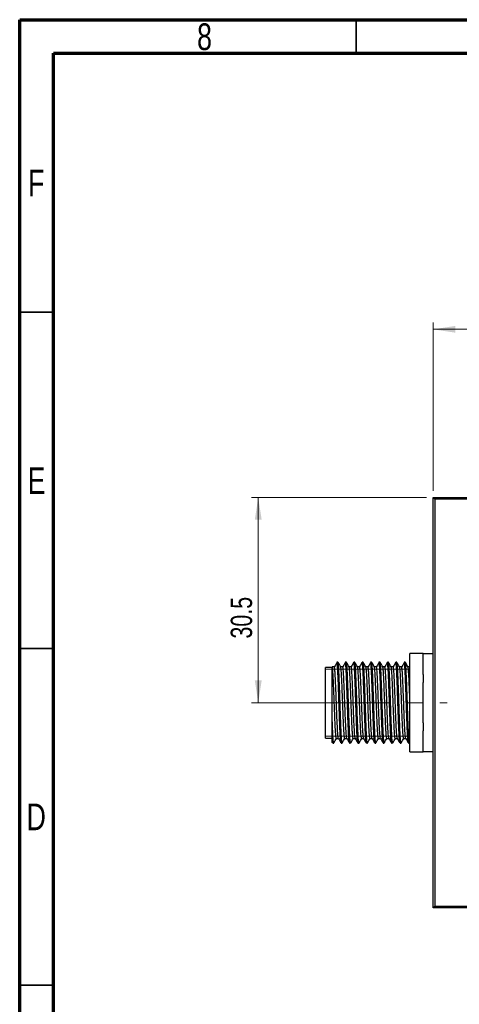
# Model space of a CAD drawing. Header units: millimetres. Extents: x 15 to 415, y 5 to 292.
# Tile 2 of 10: x 15 to 80, y 146 to 292. Entities that reach past the tile are written whole.
import ezdxf

# ---------------------------------------------------------------- set-up
doc = ezdxf.new("R2010")
doc.units = ezdxf.units.MM
doc.linetypes.add('CENTERX2', pattern=[20.32, 12.7, -2.54, 2.54, -2.54])
doc.styles.add('SLDTEXTSTYLE0', font='TXT', dxfattribs={"width": 0.75})
doc.dimstyles.new('SLDDIMSTYLE0', dxfattribs={"dimtxt": 3.175, "dimasz": 3.302, "dimexe": 0, "dimexo": 0.0625, "dimgap": 0.79375, "dimtad": 1, "dimdec": 1, "dimrnd": 1e-09, "dimzin": 4, "dimdsep": 46, "dimtxsty": 'SLDTEXTSTYLE0', "dimsah": 1, "dimcen": 0.09, "dimadec": 0, "dimazin": 1, "dimtfac": 1, "dimtdec": 1, "dimtofl": 0, "dimtmove": 0, "dimatfit": 3, "dimfxl": 1, "dimfrac": 2, "dimtolj": 1, "dimtzin": 12, "dimarcsym": 0})
doc.dimstyles.new('SLDDIMSTYLE1', dxfattribs={"dimtxt": 3.175, "dimasz": 3.302, "dimexe": 0, "dimexo": 0.0625, "dimgap": 0.79375, "dimtad": 1, "dimdec": 1, "dimrnd": 1e-09, "dimzin": 12, "dimdsep": 46, "dimtxsty": 'SLDTEXTSTYLE0', "dimsah": 1, "dimcen": 0.09, "dimadec": 0, "dimazin": 3, "dimtfac": 1, "dimtdec": 1, "dimtofl": 0, "dimtmove": 0, "dimatfit": 3, "dimfxl": 1, "dimfrac": 2, "dimtolj": 1, "dimtzin": 12, "dimarcsym": 0})

# ---------------------------------------------------------------- blocks, each defined once
blk = doc.blocks.new('_D_2')
at = {"color": 7, "linetype": 'Continuous', "lineweight": 0}
for p, q in [((76.44, 221.97), (76.44, 246.97)), ((76.44, 245.97), (188.44, 245.97)), ((188.44, 221.97), (188.44, 246.97))]:
    blk.add_line(p, q, dxfattribs=at)
at = {"color": 7, "linetype": 'Continuous', "lineweight": 18}
for points in [[(76.44, 245.97), (79.74, 245.47), (79.74, 246.48)], [(188.44, 245.97), (185.14, 246.48), (185.14, 245.47)]]:
    blk.add_solid(points, dxfattribs=at)
at = {"color": 7, "linetype": 'Continuous', "lineweight": 18, "insert": (135.14, 250.07), "char_height": 3.175, "attachment_point": 1, "style": 'SLDTEXTSTYLE0'}
blk.add_mtext('112.0', dxfattribs=at)
blk = doc.blocks.new('_D_4')
at = {"color": 7, "linetype": 'Continuous', "lineweight": 0}
for p, q in [((75.44, 220.97), (49.44, 220.97)), ((50.44, 190.47), (50.44, 220.97)), ((69.94, 190.47), (49.44, 190.47))]:
    blk.add_line(p, q, dxfattribs=at)
at = {"color": 7, "linetype": 'Continuous', "lineweight": 18}
for points in [[(50.44, 220.97), (49.93, 217.67), (50.95, 217.67)], [(50.44, 190.47), (50.95, 193.77), (49.93, 193.77)]]:
    blk.add_solid(points, dxfattribs=at)
at = {"color": 7, "linetype": 'Continuous', "lineweight": 18, "insert": (46.35, 200), "char_height": 3.175, "attachment_point": 1, "rotation": 90, "style": 'SLDTEXTSTYLE0'}
blk.add_mtext('30.5', dxfattribs=at)

msp = doc.modelspace()

# ---------------------------------------------------------------- linework, layer by layer
at = {"color": 7, "linetype": 'Continuous', "lineweight": 70}
for p, q in [((15, 5), (15, 292)), ((15, 292), (415, 292)), ((20, 10), (20, 287)), ((20, 287), (410, 287))]:
    msp.add_line(p, q, dxfattribs=at)
at = {"color": 7, "linetype": 'Continuous', "lineweight": 35}
for p, q in [((65, 287), (65, 292)), ((20, 248.5), (15, 248.5)), ((20, 198.5), (15, 198.5)), ((15, 148.5), (20, 148.5)), ((20, 148.5), (15, 148.5))]:
    msp.add_line(p, q, dxfattribs=at)
at = {"color": 7, "linetype": 'Continuous', "lineweight": 25}
for p, q in [((76.443, 159.968), (76.443, 220.968)), ((76.693, 220.718), (76.443, 220.968)), ((76.443, 220.968), (188.443, 220.968)), ((76.693, 220.718), (76.693, 160.218)), ((188.193, 220.718), (76.693, 220.718)), ((74.943, 197.781), (72.943, 197.781)), ((72.943, 197.446), (72.943, 197.781)), ((74.943, 197.781), (74.943, 197.685)), ((76.443, 197.718), (74.943, 197.718)), ((74.943, 194.67), (74.943, 197.685)), ((62.287, 196.468), (62.13, 196.468)), ((63.537, 196.468), (63.38, 196.468)), ((64.787, 196.468), (64.63, 196.468)), ((66.037, 196.468), (65.88, 196.468)), ((67.287, 196.468), (67.13, 196.468)), ((68.537, 196.468), (68.38, 196.468)), ((69.787, 196.468), (69.63, 196.468)), ((71.037, 196.468), (70.88, 196.468)), ((72.287, 196.468), (72.13, 196.468)), ((72.943, 195.04), (72.943, 197.446)), ((61.443, 195.718), (60.443, 195.718)), ((60.443, 190.468), (60.443, 195.718)), ((72.943, 195.791), (72.683, 195.791)), ((72.943, 192.875), (72.943, 195.04)), ((74.943, 194.67), (74.943, 193.483)), ((74.943, 187.452), (74.943, 193.483)), ((72.943, 188.061), (72.943, 192.875)), ((60.443, 185.218), (60.443, 190.468)), ((61.443, 184.765), (61.443, 187.754)), ((72.943, 185.896), (72.943, 188.061)), ((74.943, 187.452), (74.943, 186.266)), ((72.943, 183.49), (72.943, 185.896)), ((74.943, 183.25), (74.943, 186.266)), ((60.443, 185.218), (61.443, 185.218)), ((61.442, 184.569), (61.495, 184.477)), ((61.505, 184.468), (61.662, 184.468)), ((62.755, 184.468), (62.912, 184.468)), ((64.005, 184.468), (64.162, 184.468)), ((65.255, 184.468), (65.412, 184.468)), ((66.505, 184.468), (66.662, 184.468)), ((67.755, 184.468), (67.912, 184.468)), ((69.005, 184.468), (69.162, 184.468)), ((70.255, 184.468), (70.412, 184.468)), ((71.505, 184.468), (71.662, 184.468)), ((72.052, 185.144), (72.359, 185.144)), ((72.755, 184.468), (72.943, 184.468)), ((72.943, 183.155), (72.943, 183.49)), ((72.943, 183.155), (74.943, 183.155)), ((74.943, 183.25), (74.943, 183.155)), ((74.943, 183.218), (76.443, 183.218)), ((76.693, 160.218), (76.443, 159.968)), ((188.443, 159.968), (76.443, 159.968)), ((76.693, 160.218), (188.193, 160.218))]:
    msp.add_line(p, q, dxfattribs=at)
at = {"color": 7, "linetype": 'Continuous', "lineweight": 18}
for p, q in [((72.943, 195.468), (60.443, 195.468)), ((72.575, 195.968), (72.467, 195.968)), ((72.943, 185.468), (60.443, 185.468)), ((72.943, 184.968), (72.467, 184.968))]:
    msp.add_line(p, q, dxfattribs=at)
at = {"color": 7, "linetype": 'CENTERX2', "lineweight": 18}
msp.add_line((57.111, 190.468), (78.525, 190.468), dxfattribs=at)
at = {"color": 7, "linetype": 'Continuous', "lineweight": 25}
for points, knots in [([(62.101, 196.399), (62.036, 196.286), (61.905, 196.061), (61.775, 195.838), (61.71, 195.727)], [0, 0, 0, 0, 0.500663, 1, 1, 1, 1]), ([(62.744, 184.5), (62.739, 184.504), (62.723, 184.517), (62.693, 184.737), (62.657, 185.149), (62.621, 185.735), (62.588, 186.461), (62.553, 187.313), (62.517, 188.271), (62.481, 189.297), (62.446, 190.351), (62.413, 191.408), (62.377, 192.443), (62.341, 193.42), (62.305, 194.297), (62.272, 195.052), (62.237, 195.67), (62.2, 196.126), (62.164, 196.415), (62.142, 196.45), (62.13, 196.468)], [0, 0, 0, 0, 0.0256047, 0.0831884, 0.1411799, 0.1986609, 0.2549735, 0.312088, 0.3700114, 0.4278316, 0.4846462, 0.5411485, 0.5988225, 0.6568025, 0.7141712, 0.7704463, 0.8276943, 0.8856519, 0.9434038, 1, 1, 1, 1]), ([(62.912, 184.496), (62.908, 184.487), (62.893, 184.453), (62.866, 184.613), (62.829, 184.939), (62.793, 185.457), (62.759, 186.121), (62.725, 186.92), (62.689, 187.834), (62.653, 188.836), (62.618, 189.88), (62.585, 190.939), (62.549, 191.986), (62.513, 192.995), (62.477, 193.921), (62.443, 194.733), (62.409, 195.413), (62.373, 195.947), (62.337, 196.299), (62.308, 196.467), (62.292, 196.451), (62.287, 196.446)], [0, 0, 0, 0, 0.0183517, 0.0744375, 0.131318, 0.1880976, 0.2438901, 0.2993747, 0.35601, 0.4129464, 0.4692829, 0.524545, 0.5807619, 0.637676, 0.6943886, 0.7500197, 0.8056523, 0.8623655, 0.9192794, 0.9754952, 1, 1, 1, 1]), ([(62.689, 195.781), (62.624, 195.894), (62.493, 196.12), (62.363, 196.346), (62.297, 196.458)], [0, 0, 0, 0, 0.5008578, 1, 1, 1, 1]), ([(63.351, 196.399), (63.286, 196.286), (63.155, 196.061), (63.025, 195.838), (62.96, 195.727)], [0, 0, 0, 0, 0.5005891, 1, 1, 1, 1]), ([(63.994, 184.5), (63.989, 184.504), (63.973, 184.517), (63.943, 184.737), (63.907, 185.149), (63.871, 185.735), (63.838, 186.461), (63.803, 187.313), (63.767, 188.271), (63.731, 189.297), (63.696, 190.351), (63.663, 191.408), (63.627, 192.443), (63.591, 193.42), (63.555, 194.297), (63.522, 195.052), (63.487, 195.67), (63.45, 196.126), (63.414, 196.415), (63.392, 196.45), (63.38, 196.468)], [0, 0, 0, 0, 0.0256081, 0.0831915, 0.1411829, 0.1986637, 0.2549761, 0.3120904, 0.3700136, 0.4278336, 0.484648, 0.5411501, 0.5988238, 0.6568037, 0.7141722, 0.7704471, 0.8276949, 0.8856523, 0.943404, 1, 1, 1, 1]), ([(64.162, 184.496), (64.158, 184.487), (64.143, 184.453), (64.116, 184.613), (64.079, 184.939), (64.043, 185.457), (64.009, 186.121), (63.975, 186.92), (63.939, 187.834), (63.903, 188.836), (63.868, 189.88), (63.835, 190.939), (63.799, 191.986), (63.763, 192.995), (63.727, 193.921), (63.693, 194.733), (63.659, 195.413), (63.623, 195.947), (63.587, 196.299), (63.558, 196.467), (63.542, 196.451), (63.537, 196.446)], [0, 0, 0, 0, 0.0183517, 0.0744375, 0.131318, 0.1880976, 0.2438901, 0.2993747, 0.35601, 0.4129464, 0.4692829, 0.524545, 0.5807619, 0.637676, 0.6943886, 0.7500197, 0.8056523, 0.8623655, 0.9192794, 0.9754952, 1, 1, 1, 1]), ([(63.939, 195.781), (63.874, 195.894), (63.743, 196.12), (63.613, 196.346), (63.547, 196.458)], [0, 0, 0, 0, 0.5007468, 1, 1, 1, 1]), ([(64.601, 196.399), (64.536, 196.286), (64.405, 196.061), (64.275, 195.838), (64.21, 195.727)], [0, 0, 0, 0, 0.5005156, 1, 1, 1, 1]), ([(65.244, 184.5), (65.239, 184.504), (65.223, 184.517), (65.193, 184.737), (65.157, 185.149), (65.121, 185.735), (65.088, 186.461), (65.053, 187.313), (65.017, 188.271), (64.981, 189.297), (64.946, 190.351), (64.913, 191.408), (64.877, 192.443), (64.841, 193.42), (64.805, 194.297), (64.772, 195.052), (64.737, 195.67), (64.7, 196.126), (64.664, 196.415), (64.642, 196.45), (64.63, 196.468)], [0, 0, 0, 0, 0.0256114, 0.0831947, 0.1411859, 0.1986665, 0.2549786, 0.3120928, 0.3700158, 0.4278356, 0.4846498, 0.5411516, 0.5988252, 0.6568049, 0.7141732, 0.7704479, 0.8276955, 0.8856527, 0.9434042, 1, 1, 1, 1]), ([(65.412, 184.496), (65.408, 184.487), (65.393, 184.453), (65.366, 184.613), (65.329, 184.939), (65.293, 185.457), (65.259, 186.121), (65.225, 186.92), (65.189, 187.834), (65.153, 188.836), (65.118, 189.88), (65.085, 190.939), (65.049, 191.986), (65.013, 192.995), (64.977, 193.921), (64.943, 194.733), (64.909, 195.413), (64.873, 195.947), (64.837, 196.299), (64.808, 196.467), (64.792, 196.451), (64.787, 196.446)], [0, 0, 0, 0, 0.0183517, 0.0744375, 0.131318, 0.1880976, 0.2438901, 0.2993747, 0.35601, 0.4129464, 0.4692829, 0.524545, 0.5807619, 0.637676, 0.6943886, 0.7500197, 0.8056523, 0.8623655, 0.9192794, 0.9754952, 1, 1, 1, 1]), ([(65.189, 195.781), (65.124, 195.894), (64.993, 196.12), (64.863, 196.346), (64.797, 196.458)], [0, 0, 0, 0, 0.5006355, 1, 1, 1, 1]), ([(65.851, 196.399), (65.786, 196.286), (65.655, 196.061), (65.525, 195.839), (65.46, 195.727)], [0, 0, 0, 0, 0.5004423, 1, 1, 1, 1]), ([(66.494, 184.5), (66.489, 184.504), (66.473, 184.517), (66.443, 184.737), (66.407, 185.149), (66.371, 185.735), (66.338, 186.461), (66.303, 187.313), (66.267, 188.271), (66.231, 189.297), (66.196, 190.351), (66.163, 191.408), (66.127, 192.443), (66.091, 193.42), (66.055, 194.297), (66.022, 195.052), (65.987, 195.67), (65.95, 196.126), (65.914, 196.415), (65.892, 196.45), (65.88, 196.468)], [0, 0, 0, 0, 0.0256148, 0.0831979, 0.1411889, 0.1986693, 0.2549812, 0.3120952, 0.370018, 0.4278376, 0.4846516, 0.5411532, 0.5988266, 0.6568061, 0.7141742, 0.7704487, 0.8276961, 0.8856531, 0.9434044, 1, 1, 1, 1]), ([(66.662, 184.496), (66.658, 184.487), (66.643, 184.453), (66.616, 184.613), (66.579, 184.939), (66.543, 185.457), (66.509, 186.121), (66.475, 186.92), (66.439, 187.834), (66.403, 188.836), (66.368, 189.88), (66.335, 190.939), (66.299, 191.986), (66.263, 192.995), (66.227, 193.921), (66.193, 194.733), (66.159, 195.413), (66.123, 195.947), (66.087, 196.299), (66.058, 196.467), (66.042, 196.451), (66.037, 196.446)], [0, 0, 0, 0, 0.0183517, 0.0744375, 0.131318, 0.1880976, 0.2438901, 0.2993747, 0.35601, 0.4129464, 0.4692829, 0.524545, 0.5807619, 0.637676, 0.6943886, 0.7500197, 0.8056523, 0.8623655, 0.9192794, 0.9754952, 1, 1, 1, 1]), ([(66.439, 195.781), (66.374, 195.894), (66.243, 196.12), (66.113, 196.346), (66.047, 196.458)], [0, 0, 0, 0, 0.5005238, 1, 1, 1, 1]), ([(67.101, 196.399), (67.036, 196.286), (66.905, 196.062), (66.775, 195.839), (66.71, 195.727)], [0, 0, 0, 0, 0.50036939, 1, 1, 1, 1]), ([(67.744, 184.5), (67.739, 184.504), (67.723, 184.517), (67.693, 184.737), (67.657, 185.149), (67.621, 185.735), (67.588, 186.461), (67.553, 187.313), (67.517, 188.271), (67.481, 189.297), (67.446, 190.351), (67.413, 191.408), (67.377, 192.443), (67.341, 193.42), (67.305, 194.297), (67.272, 195.052), (67.237, 195.67), (67.2, 196.126), (67.164, 196.415), (67.142, 196.45), (67.13, 196.468)], [0, 0, 0, 0, 0.0256182, 0.0832011, 0.1411919, 0.1986721, 0.2549838, 0.3120976, 0.3700202, 0.4278396, 0.4846533, 0.5411548, 0.598828, 0.6568073, 0.7141752, 0.7704495, 0.8276967, 0.8856535, 0.9434046, 1, 1, 1, 1]), ([(67.912, 184.496), (67.908, 184.487), (67.893, 184.453), (67.866, 184.613), (67.829, 184.939), (67.793, 185.457), (67.759, 186.121), (67.725, 186.92), (67.689, 187.834), (67.653, 188.836), (67.618, 189.88), (67.585, 190.939), (67.549, 191.986), (67.513, 192.995), (67.477, 193.921), (67.443, 194.733), (67.409, 195.413), (67.373, 195.947), (67.337, 196.299), (67.308, 196.467), (67.292, 196.451), (67.287, 196.446)], [0, 0, 0, 0, 0.0183517, 0.0744375, 0.131318, 0.1880976, 0.2438901, 0.2993747, 0.35601, 0.4129464, 0.4692829, 0.524545, 0.5807619, 0.637676, 0.6943886, 0.7500197, 0.8056523, 0.8623655, 0.9192794, 0.9754952, 1, 1, 1, 1]), ([(67.689, 195.781), (67.624, 195.894), (67.493, 196.12), (67.363, 196.346), (67.297, 196.458)], [0, 0, 0, 0, 0.5004117, 1, 1, 1, 1]), ([(68.351, 196.399), (68.286, 196.286), (68.155, 196.062), (68.025, 195.839), (67.96, 195.727)], [0, 0, 0, 0, 0.5002968, 1, 1, 1, 1]), ([(68.994, 184.5), (68.989, 184.504), (68.973, 184.517), (68.943, 184.737), (68.907, 185.149), (68.871, 185.735), (68.838, 186.461), (68.803, 187.313), (68.767, 188.271), (68.731, 189.297), (68.696, 190.351), (68.663, 191.408), (68.627, 192.443), (68.591, 193.42), (68.555, 194.297), (68.522, 195.052), (68.487, 195.67), (68.45, 196.126), (68.414, 196.415), (68.392, 196.45), (68.38, 196.468)], [0, 0, 0, 0, 0.0256216, 0.0832043, 0.1411949, 0.1986749, 0.2549864, 0.3121, 0.3700224, 0.4278416, 0.4846551, 0.5411564, 0.5988294, 0.6568085, 0.7141762, 0.7704503, 0.8276973, 0.8856539, 0.9434048, 1, 1, 1, 1]), ([(69.162, 184.496), (69.158, 184.487), (69.143, 184.453), (69.116, 184.613), (69.079, 184.939), (69.043, 185.457), (69.009, 186.121), (68.975, 186.92), (68.939, 187.834), (68.903, 188.836), (68.868, 189.88), (68.835, 190.939), (68.799, 191.986), (68.763, 192.995), (68.727, 193.921), (68.693, 194.733), (68.659, 195.413), (68.623, 195.947), (68.587, 196.299), (68.558, 196.467), (68.542, 196.451), (68.537, 196.446)], [0, 0, 0, 0, 0.0183517, 0.0744375, 0.131318, 0.1880976, 0.2438901, 0.2993747, 0.35601, 0.4129464, 0.4692829, 0.524545, 0.5807619, 0.637676, 0.6943886, 0.7500197, 0.8056523, 0.8623655, 0.9192794, 0.9754952, 1, 1, 1, 1]), ([(68.939, 195.781), (68.874, 195.894), (68.743, 196.12), (68.613, 196.346), (68.547, 196.458)], [0, 0, 0, 0, 0.5002993, 1, 1, 1, 1]), ([(69.601, 196.399), (69.536, 196.287), (69.405, 196.062), (69.275, 195.839), (69.21, 195.727)], [0, 0, 0, 0, 0.5002244, 1, 1, 1, 1]), ([(70.244, 184.5), (70.239, 184.504), (70.223, 184.517), (70.193, 184.737), (70.157, 185.149), (70.121, 185.735), (70.088, 186.461), (70.053, 187.313), (70.017, 188.271), (69.981, 189.297), (69.946, 190.351), (69.913, 191.408), (69.877, 192.443), (69.841, 193.42), (69.805, 194.297), (69.772, 195.052), (69.737, 195.67), (69.7, 196.126), (69.664, 196.415), (69.642, 196.45), (69.63, 196.468)], [0, 0, 0, 0, 0.025625, 0.0832075, 0.1411979, 0.1986777, 0.254989, 0.3121024, 0.3700246, 0.4278436, 0.4846569, 0.541158, 0.5988308, 0.6568097, 0.7141772, 0.7704511, 0.8276979, 0.8856542, 0.943405, 1, 1, 1, 1]), ([(70.412, 184.496), (70.408, 184.487), (70.393, 184.453), (70.366, 184.613), (70.329, 184.939), (70.293, 185.457), (70.259, 186.121), (70.225, 186.92), (70.189, 187.834), (70.153, 188.836), (70.118, 189.88), (70.085, 190.939), (70.049, 191.986), (70.013, 192.995), (69.977, 193.921), (69.943, 194.733), (69.909, 195.413), (69.873, 195.947), (69.837, 196.299), (69.808, 196.467), (69.792, 196.451), (69.787, 196.446)], [0, 0, 0, 0, 0.0183517, 0.07443751, 0.13131803, 0.18809762, 0.24389008, 0.29937465, 0.35601005, 0.41294643, 0.46928293, 0.52454503, 0.58076189, 0.63767601, 0.69438862, 0.75001974, 0.8056523, 0.86236554, 0.91927942, 0.97549518, 1, 1, 1, 1]), ([(70.189, 195.781), (70.124, 195.894), (69.993, 196.12), (69.863, 196.346), (69.797, 196.458)], [0, 0, 0, 0, 0.50018657, 1, 1, 1, 1]), ([(70.851, 196.399), (70.786, 196.287), (70.655, 196.062), (70.525, 195.839), (70.46, 195.727)], [0, 0, 0, 0, 0.5001524, 1, 1, 1, 1]), ([(71.494, 184.5), (71.489, 184.504), (71.473, 184.517), (71.443, 184.737), (71.407, 185.149), (71.371, 185.735), (71.338, 186.461), (71.303, 187.313), (71.267, 188.271), (71.231, 189.297), (71.196, 190.351), (71.163, 191.408), (71.127, 192.443), (71.091, 193.42), (71.055, 194.297), (71.022, 195.052), (70.987, 195.67), (70.95, 196.126), (70.914, 196.415), (70.892, 196.45), (70.88, 196.468)], [0, 0, 0, 0, 0.0256284, 0.0832107, 0.1412008, 0.1986805, 0.2549916, 0.3121048, 0.3700268, 0.4278456, 0.4846587, 0.5411596, 0.5988322, 0.6568109, 0.7141782, 0.7704519, 0.8276985, 0.8856546, 0.9434052, 1, 1, 1, 1]), ([(71.662, 184.496), (71.658, 184.487), (71.643, 184.453), (71.616, 184.613), (71.579, 184.939), (71.543, 185.457), (71.509, 186.121), (71.475, 186.92), (71.439, 187.834), (71.403, 188.836), (71.368, 189.88), (71.335, 190.939), (71.299, 191.986), (71.263, 192.995), (71.227, 193.921), (71.193, 194.733), (71.159, 195.413), (71.123, 195.947), (71.087, 196.299), (71.058, 196.467), (71.042, 196.451), (71.037, 196.446)], [0, 0, 0, 0, 0.0183517, 0.0744375, 0.131318, 0.1880976, 0.2438901, 0.2993747, 0.35601, 0.4129464, 0.4692829, 0.524545, 0.5807619, 0.637676, 0.6943886, 0.7500197, 0.8056523, 0.8623655, 0.9192794, 0.9754952, 1, 1, 1, 1]), ([(71.439, 195.781), (71.374, 195.894), (71.243, 196.12), (71.113, 196.346), (71.047, 196.458)], [0, 0, 0, 0, 0.50007348, 1, 1, 1, 1]), ([(72.101, 196.399), (72.036, 196.287), (71.905, 196.063), (71.775, 195.839), (71.71, 195.727)], [0, 0, 0, 0, 0.50008077, 1, 1, 1, 1]), ([(72.744, 184.5), (72.739, 184.504), (72.723, 184.517), (72.693, 184.737), (72.657, 185.149), (72.621, 185.735), (72.588, 186.461), (72.553, 187.313), (72.517, 188.271), (72.481, 189.297), (72.446, 190.351), (72.413, 191.408), (72.377, 192.443), (72.341, 193.42), (72.305, 194.297), (72.272, 195.052), (72.237, 195.67), (72.2, 196.126), (72.164, 196.415), (72.142, 196.45), (72.13, 196.468)], [0, 0, 0, 0, 0.0256318, 0.0832139, 0.1412038, 0.1986832, 0.2549942, 0.3121072, 0.370029, 0.4278476, 0.4846605, 0.5411612, 0.5988336, 0.656812, 0.7141792, 0.7704527, 0.8276991, 0.885655, 0.9434054, 1, 1, 1, 1]), ([(72.912, 184.496), (72.908, 184.487), (72.893, 184.453), (72.866, 184.613), (72.829, 184.939), (72.793, 185.457), (72.759, 186.121), (72.725, 186.92), (72.689, 187.834), (72.653, 188.836), (72.618, 189.88), (72.585, 190.939), (72.549, 191.986), (72.513, 192.995), (72.477, 193.921), (72.443, 194.733), (72.409, 195.413), (72.373, 195.947), (72.337, 196.299), (72.308, 196.467), (72.292, 196.451), (72.287, 196.446)], [0, 0, 0, 0, 0.0183517, 0.07443751, 0.13131803, 0.18809762, 0.24389008, 0.29937465, 0.35601005, 0.41294643, 0.46928293, 0.52454503, 0.58076189, 0.63767601, 0.69438862, 0.75001974, 0.8056523, 0.86236554, 0.91927942, 0.97549518, 1, 1, 1, 1]), ([(72.689, 195.781), (72.624, 195.894), (72.493, 196.12), (72.363, 196.345), (72.297, 196.458)], [0, 0, 0, 0, 0.4999601, 1, 1, 1, 1]), ([(61.74, 195.791), (61.688, 195.791), (61.584, 195.791), (61.479, 195.791), (61.427, 195.791)], [0, 0, 0, 0, 0.5012125, 1, 1, 1, 1]), ([(62.052, 185.158), (62.044, 185.162), (62.024, 185.171), (61.99, 185.381), (61.954, 185.749), (61.912, 186.354), (61.868, 187.26), (61.82, 188.368), (61.778, 189.429), (61.743, 190.364), (61.716, 191.135), (61.686, 191.907), (61.655, 192.676), (61.612, 193.655), (61.567, 194.598), (61.52, 195.272), (61.477, 195.652), (61.454, 195.734), (61.443, 195.774)], [0, 0, 0, 0, 0.0445731, 0.1026434, 0.1611252, 0.2190919, 0.3043855, 0.3916103, 0.4499192, 0.5072134, 0.5641924, 0.5915945, 0.6524327, 0.7130882, 0.798455, 0.8853111, 0.9437583, 1, 1, 1, 1]), ([(61.443, 187.754), (61.443, 188.182), (61.443, 188.625), (61.443, 189.311), (61.443, 189.544), (61.443, 190.006), (61.443, 190.237), (61.443, 190.93), (61.443, 191.394), (61.443, 192.054), (61.443, 192.269), (61.443, 192.691), (61.443, 192.898), (61.443, 193.494), (61.443, 193.857), (61.443, 194.347), (61.443, 194.502), (61.443, 194.785), (61.443, 194.914), (61.443, 195.147), (61.443, 195.25), (61.443, 195.433), (61.443, 195.51), (61.443, 195.697), (61.443, 195.765), (61.443, 195.774)], [0, 0, 0, 0, 0.125, 0.125, 0.1875, 0.1875, 0.25, 0.25, 0.375, 0.375, 0.4375, 0.4375, 0.5, 0.5, 0.625, 0.625, 0.6875, 0.6875, 0.75, 0.75, 0.8125, 0.8125, 0.875, 0.875, 1, 1, 1, 1]), ([(62.352, 185.175), (62.348, 185.178), (62.332, 185.19), (62.303, 185.384), (62.266, 185.749), (62.225, 186.354), (62.181, 187.26), (62.132, 188.368), (62.09, 189.429), (62.056, 190.364), (62.022, 191.302), (61.986, 192.22), (61.95, 193.087), (61.909, 193.993), (61.864, 194.858), (61.816, 195.446), (61.774, 195.744), (61.751, 195.775), (61.74, 195.791)], [0, 0, 0, 0, 0.0234846, 0.0812321, 0.1393889, 0.1970334, 0.281853, 0.368593, 0.4265778, 0.4835535, 0.5402159, 0.5980541, 0.6561993, 0.7137311, 0.7985917, 0.8854207, 0.943337, 1, 1, 1, 1]), ([(62.99, 195.791), (62.938, 195.791), (62.835, 195.791), (62.733, 195.791), (62.683, 195.791)], [0, 0, 0, 0, 0.5105231, 1, 1, 1, 1]), ([(63.302, 185.158), (63.294, 185.162), (63.274, 185.171), (63.24, 185.381), (63.204, 185.749), (63.162, 186.354), (63.118, 187.26), (63.07, 188.368), (63.028, 189.429), (62.993, 190.364), (62.966, 191.135), (62.936, 191.908), (62.905, 192.676), (62.862, 193.655), (62.817, 194.596), (62.769, 195.28), (62.727, 195.636), (62.702, 195.78), (62.69, 195.775), (62.689, 195.775)], [0, 0, 0, 0, 0.044318, 0.1020417, 0.1601746, 0.2177953, 0.3025799, 0.3892842, 0.4472451, 0.5041974, 0.5608364, 0.588075, 0.6485501, 0.7088436, 0.793701, 0.8800387, 0.9381371, 0.9955224, 1, 1, 1, 1]), ([(63.602, 185.175), (63.598, 185.178), (63.582, 185.19), (63.553, 185.384), (63.516, 185.749), (63.475, 186.354), (63.431, 187.26), (63.382, 188.368), (63.34, 189.429), (63.306, 190.364), (63.272, 191.302), (63.236, 192.22), (63.2, 193.087), (63.159, 193.993), (63.114, 194.858), (63.066, 195.446), (63.024, 195.744), (63.001, 195.775), (62.99, 195.791)], [0, 0, 0, 0, 0.0234877, 0.0812352, 0.1393919, 0.1970363, 0.2818558, 0.3685957, 0.4265805, 0.4835561, 0.5402185, 0.5980565, 0.6562017, 0.7137335, 0.798594, 0.8854228, 0.9433391, 1, 1, 1, 1]), ([(64.24, 195.791), (64.188, 195.791), (64.086, 195.791), (63.983, 195.791), (63.933, 195.791)], [0, 0, 0, 0, 0.5103864, 1, 1, 1, 1]), ([(64.552, 185.158), (64.544, 185.162), (64.524, 185.171), (64.49, 185.381), (64.454, 185.749), (64.412, 186.354), (64.368, 187.26), (64.32, 188.368), (64.278, 189.429), (64.243, 190.364), (64.216, 191.135), (64.186, 191.908), (64.155, 192.676), (64.112, 193.655), (64.067, 194.596), (64.019, 195.28), (63.977, 195.636), (63.952, 195.78), (63.94, 195.775), (63.939, 195.775)], [0, 0, 0, 0, 0.0443287, 0.102052, 0.1601845, 0.2178048, 0.3025889, 0.3892926, 0.4472532, 0.504205, 0.5608437, 0.5880821, 0.6485568, 0.7088499, 0.7937067, 0.8800439, 0.9381419, 0.9955269, 1, 1, 1, 1]), ([(64.852, 185.175), (64.848, 185.178), (64.832, 185.19), (64.803, 185.384), (64.766, 185.749), (64.725, 186.354), (64.681, 187.26), (64.632, 188.368), (64.59, 189.429), (64.556, 190.364), (64.522, 191.302), (64.486, 192.22), (64.45, 193.087), (64.409, 193.993), (64.364, 194.858), (64.316, 195.446), (64.274, 195.744), (64.251, 195.775), (64.24, 195.791)], [0, 0, 0, 0, 0.0234911, 0.081239, 0.1393962, 0.1970411, 0.2818613, 0.3686019, 0.4265872, 0.4835633, 0.5402261, 0.5980646, 0.6562103, 0.7137425, 0.7986037, 0.8854332, 0.94335, 1, 1, 1, 1]), ([(65.49, 195.791), (65.438, 195.791), (65.336, 195.791), (65.233, 195.791), (65.183, 195.791)], [0, 0, 0, 0, 0.5102495, 1, 1, 1, 1]), ([(65.802, 185.158), (65.794, 185.162), (65.774, 185.171), (65.74, 185.381), (65.704, 185.749), (65.662, 186.354), (65.618, 187.26), (65.57, 188.368), (65.528, 189.429), (65.493, 190.364), (65.466, 191.135), (65.436, 191.908), (65.405, 192.676), (65.362, 193.655), (65.317, 194.596), (65.269, 195.28), (65.227, 195.636), (65.202, 195.78), (65.19, 195.775), (65.189, 195.775)], [0, 0, 0, 0, 0.0443393, 0.1020623, 0.1601944, 0.2178143, 0.3025979, 0.389301, 0.4472612, 0.5042127, 0.560851, 0.5880892, 0.6485635, 0.7088562, 0.7937125, 0.8800492, 0.9381468, 0.9955313, 1, 1, 1, 1]), ([(66.102, 185.175), (66.098, 185.178), (66.082, 185.19), (66.053, 185.384), (66.016, 185.749), (65.975, 186.354), (65.931, 187.26), (65.882, 188.368), (65.84, 189.429), (65.806, 190.364), (65.772, 191.302), (65.736, 192.22), (65.7, 193.087), (65.659, 193.993), (65.614, 194.858), (65.566, 195.446), (65.524, 195.744), (65.501, 195.775), (65.49, 195.791)], [0, 0, 0, 0, 0.0234944, 0.0812428, 0.1394005, 0.1970459, 0.2818668, 0.3686081, 0.4265938, 0.4835704, 0.5402337, 0.5980727, 0.6562188, 0.7137515, 0.7986135, 0.8854437, 0.9433609, 1, 1, 1, 1]), ([(66.74, 195.791), (66.688, 195.791), (66.586, 195.791), (66.483, 195.791), (66.433, 195.791)], [0, 0, 0, 0, 0.5101123, 1, 1, 1, 1]), ([(67.052, 185.158), (67.044, 185.162), (67.024, 185.171), (66.99, 185.381), (66.954, 185.749), (66.912, 186.354), (66.868, 187.26), (66.82, 188.368), (66.778, 189.429), (66.743, 190.364), (66.716, 191.135), (66.686, 191.908), (66.655, 192.676), (66.612, 193.655), (66.567, 194.596), (66.519, 195.28), (66.477, 195.636), (66.452, 195.78), (66.44, 195.775), (66.439, 195.775)], [0, 0, 0, 0, 0.04434997, 0.10207256, 0.16020426, 0.21782387, 0.30260683, 0.3893094, 0.4472692, 0.50422032, 0.56085825, 0.58809628, 0.64857019, 0.70886252, 0.79371828, 0.88005436, 0.9381516, 0.99553577, 1, 1, 1, 1]), ([(67.352, 185.175), (67.348, 185.178), (67.332, 185.19), (67.303, 185.384), (67.266, 185.749), (67.225, 186.354), (67.181, 187.26), (67.132, 188.368), (67.09, 189.429), (67.056, 190.364), (67.022, 191.302), (66.986, 192.22), (66.95, 193.087), (66.909, 193.993), (66.864, 194.858), (66.816, 195.446), (66.774, 195.744), (66.751, 195.775), (66.74, 195.791)], [0, 0, 0, 0, 0.0234978, 0.0812467, 0.1394048, 0.1970507, 0.2818723, 0.3686143, 0.4266005, 0.4835776, 0.5402413, 0.5980808, 0.6562274, 0.7137606, 0.7986232, 0.8854541, 0.9433719, 1, 1, 1, 1]), ([(67.99, 195.791), (67.938, 195.791), (67.836, 195.791), (67.733, 195.791), (67.683, 195.791)], [0, 0, 0, 0, 0.5099749, 1, 1, 1, 1]), ([(68.302, 185.158), (68.294, 185.162), (68.274, 185.171), (68.24, 185.381), (68.204, 185.749), (68.162, 186.354), (68.118, 187.26), (68.07, 188.368), (68.028, 189.429), (67.993, 190.364), (67.966, 191.135), (67.936, 191.908), (67.905, 192.676), (67.862, 193.655), (67.817, 194.596), (67.769, 195.28), (67.727, 195.636), (67.702, 195.78), (67.69, 195.775), (67.689, 195.775)], [0, 0, 0, 0, 0.0443606, 0.1020828, 0.1602142, 0.2178334, 0.3026158, 0.3893178, 0.4472772, 0.504228, 0.5608655, 0.5881034, 0.6485769, 0.7088688, 0.793724, 0.8800596, 0.9381564, 0.9955402, 1, 1, 1, 1]), ([(68.602, 185.175), (68.598, 185.178), (68.582, 185.19), (68.553, 185.384), (68.516, 185.749), (68.475, 186.354), (68.431, 187.26), (68.382, 188.368), (68.34, 189.429), (68.306, 190.364), (68.272, 191.302), (68.236, 192.22), (68.2, 193.087), (68.159, 193.993), (68.114, 194.858), (68.066, 195.446), (68.024, 195.744), (68.001, 195.775), (67.99, 195.791)], [0, 0, 0, 0, 0.0235011, 0.0812505, 0.1394092, 0.1970555, 0.2818777, 0.3686205, 0.4266072, 0.4835847, 0.5402489, 0.5980889, 0.656236, 0.7137696, 0.7986329, 0.8854646, 0.9433828, 1, 1, 1, 1]), ([(69.24, 195.791), (69.188, 195.791), (69.086, 195.791), (68.983, 195.791), (68.933, 195.791)], [0, 0, 0, 0, 0.5098373, 1, 1, 1, 1]), ([(69.552, 185.158), (69.544, 185.162), (69.524, 185.171), (69.49, 185.381), (69.454, 185.749), (69.412, 186.354), (69.368, 187.26), (69.32, 188.368), (69.278, 189.429), (69.243, 190.364), (69.216, 191.135), (69.186, 191.908), (69.155, 192.676), (69.112, 193.655), (69.067, 194.596), (69.019, 195.28), (68.977, 195.636), (68.952, 195.78), (68.94, 195.775), (68.939, 195.775)], [0, 0, 0, 0, 0.0443713, 0.1020931, 0.1602241, 0.2178429, 0.3026248, 0.3893262, 0.4472853, 0.5042356, 0.5608728, 0.5881105, 0.6485836, 0.7088752, 0.7937298, 0.8800648, 0.9381613, 0.9955447, 1, 1, 1, 1]), ([(69.852, 185.175), (69.848, 185.178), (69.832, 185.19), (69.803, 185.384), (69.766, 185.749), (69.725, 186.354), (69.681, 187.26), (69.632, 188.368), (69.59, 189.429), (69.556, 190.364), (69.522, 191.302), (69.486, 192.22), (69.45, 193.087), (69.409, 193.993), (69.364, 194.858), (69.316, 195.446), (69.274, 195.744), (69.251, 195.775), (69.24, 195.791)], [0, 0, 0, 0, 0.0235045, 0.0812543, 0.1394135, 0.1970603, 0.2818832, 0.3686267, 0.4266139, 0.4835919, 0.5402565, 0.598097, 0.6562445, 0.7137787, 0.7986427, 0.885475, 0.9433937, 1, 1, 1, 1]), ([(70.49, 195.791), (70.438, 195.791), (70.336, 195.791), (70.233, 195.791), (70.183, 195.791)], [0, 0, 0, 0, 0.5096996, 1, 1, 1, 1]), ([(70.802, 185.158), (70.794, 185.162), (70.774, 185.171), (70.74, 185.381), (70.704, 185.749), (70.662, 186.354), (70.618, 187.26), (70.57, 188.368), (70.528, 189.429), (70.493, 190.364), (70.466, 191.135), (70.436, 191.908), (70.405, 192.676), (70.362, 193.655), (70.317, 194.596), (70.269, 195.28), (70.227, 195.636), (70.202, 195.78), (70.19, 195.775), (70.189, 195.775)], [0, 0, 0, 0, 0.0443819, 0.1021034, 0.160234, 0.2178524, 0.3026338, 0.3893346, 0.4472933, 0.5042433, 0.5608801, 0.5881176, 0.6485903, 0.7088815, 0.7937356, 0.88007, 0.9381661, 0.9955491, 1, 1, 1, 1]), ([(71.102, 185.175), (71.098, 185.178), (71.082, 185.19), (71.053, 185.384), (71.016, 185.749), (70.975, 186.354), (70.931, 187.26), (70.882, 188.368), (70.84, 189.429), (70.806, 190.364), (70.772, 191.302), (70.736, 192.22), (70.7, 193.087), (70.659, 193.993), (70.614, 194.858), (70.566, 195.446), (70.524, 195.744), (70.501, 195.775), (70.49, 195.791)], [0, 0, 0, 0, 0.0235079, 0.0812582, 0.1394178, 0.197065, 0.2818887, 0.3686329, 0.4266205, 0.483599, 0.5402641, 0.598105, 0.6562531, 0.7137877, 0.7986524, 0.8854855, 0.9434046, 1, 1, 1, 1]), ([(71.74, 195.791), (71.688, 195.791), (71.586, 195.791), (71.483, 195.791), (71.433, 195.791)], [0, 0, 0, 0, 0.50956177, 1, 1, 1, 1]), ([(72.052, 185.158), (72.044, 185.162), (72.024, 185.171), (71.99, 185.381), (71.954, 185.749), (71.912, 186.354), (71.868, 187.26), (71.82, 188.368), (71.778, 189.429), (71.743, 190.364), (71.716, 191.135), (71.686, 191.908), (71.655, 192.676), (71.612, 193.655), (71.567, 194.596), (71.519, 195.28), (71.477, 195.636), (71.452, 195.78), (71.44, 195.775), (71.439, 195.775)], [0, 0, 0, 0, 0.0443926, 0.1021137, 0.1602439, 0.217862, 0.3026427, 0.389343, 0.4473013, 0.504251, 0.5608874, 0.5881247, 0.6485971, 0.7088878, 0.7937414, 0.8800752, 0.9381709, 0.9955536, 1, 1, 1, 1]), ([(72.352, 185.175), (72.348, 185.178), (72.332, 185.19), (72.303, 185.384), (72.266, 185.749), (72.225, 186.354), (72.181, 187.26), (72.132, 188.368), (72.09, 189.429), (72.056, 190.364), (72.022, 191.302), (71.986, 192.22), (71.95, 193.087), (71.909, 193.993), (71.864, 194.858), (71.816, 195.446), (71.774, 195.744), (71.751, 195.775), (71.74, 195.791)], [0, 0, 0, 0, 0.0235112, 0.081262, 0.1394221, 0.1970698, 0.2818942, 0.3686391, 0.4266272, 0.4836061, 0.5402717, 0.5981131, 0.6562617, 0.7137967, 0.7986621, 0.8854959, 0.9434156, 1, 1, 1, 1]), ([(72.943, 191.728), (72.93, 192.045), (72.905, 192.677), (72.862, 193.655), (72.817, 194.596), (72.769, 195.28), (72.727, 195.636), (72.702, 195.78), (72.69, 195.775), (72.689, 195.775)], [0, 0, 0, 0, 0.1468235, 0.2932062, 0.499226, 0.7088399, 0.8498931, 0.9892152, 1, 1, 1, 1]), ([(61.662, 184.496), (61.658, 184.487), (61.643, 184.453), (61.616, 184.613), (61.579, 184.939), (61.543, 185.457), (61.509, 186.122), (61.477, 186.891), (61.454, 187.474), (61.443, 187.754)], [0, 0, 0, 0, 0.0523434, 0.2123133, 0.3745499, 0.5364987, 0.6956319, 0.853887, 1, 1, 1, 1]), ([(61.494, 184.5), (61.489, 184.504), (61.473, 184.516), (61.455, 184.652), (61.443, 184.763), (61.443, 184.765)], [0, 0, 0, 0, 0.3044684, 0.9892965, 1, 1, 1, 1]), ([(61.443, 184.57), (61.443, 184.572), (61.443, 184.578), (61.443, 184.641), (61.443, 184.724), (61.443, 184.765)], [0, 0, 0, 0, 0.2949272, 0.6460257, 1, 1, 1, 1]), ([(61.676, 184.485), (61.741, 184.597), (61.872, 184.823), (62.002, 185.049), (62.068, 185.162)], [0, 0, 0, 0, 0.4991572, 1, 1, 1, 1]), ([(62.052, 185.144), (62.104, 185.144), (62.207, 185.144), (62.309, 185.144), (62.359, 185.144)], [0, 0, 0, 0, 0.5087898, 1, 1, 1, 1]), ([(62.353, 185.155), (62.418, 185.042), (62.549, 184.817), (62.679, 184.591), (62.745, 184.477)], [0, 0, 0, 0, 0.49905353, 1, 1, 1, 1]), ([(62.926, 184.485), (62.991, 184.597), (63.122, 184.823), (63.252, 185.049), (63.318, 185.162)], [0, 0, 0, 0, 0.4992524, 1, 1, 1, 1]), ([(63.302, 185.144), (63.354, 185.144), (63.457, 185.144), (63.559, 185.144), (63.609, 185.144)], [0, 0, 0, 0, 0.5089266, 1, 1, 1, 1]), ([(63.603, 185.155), (63.668, 185.042), (63.799, 184.817), (63.929, 184.591), (63.995, 184.477)], [0, 0, 0, 0, 0.499168, 1, 1, 1, 1]), ([(64.176, 184.485), (64.241, 184.597), (64.372, 184.823), (64.502, 185.049), (64.568, 185.162)], [0, 0, 0, 0, 0.4993479, 1, 1, 1, 1]), ([(64.552, 185.144), (64.604, 185.144), (64.707, 185.144), (64.809, 185.144), (64.859, 185.144)], [0, 0, 0, 0, 0.5090637, 1, 1, 1, 1]), ([(64.853, 185.155), (64.918, 185.042), (65.049, 184.817), (65.179, 184.591), (65.245, 184.477)], [0, 0, 0, 0, 0.4992822, 1, 1, 1, 1]), ([(65.426, 184.485), (65.491, 184.597), (65.622, 184.823), (65.752, 185.049), (65.818, 185.162)], [0, 0, 0, 0, 0.4994438, 1, 1, 1, 1]), ([(65.802, 185.144), (65.854, 185.144), (65.957, 185.144), (66.059, 185.144), (66.109, 185.144)], [0, 0, 0, 0, 0.5092011, 1, 1, 1, 1]), ([(66.103, 185.155), (66.168, 185.042), (66.299, 184.817), (66.429, 184.591), (66.495, 184.477)], [0, 0, 0, 0, 0.49939612, 1, 1, 1, 1]), ([(66.676, 184.485), (66.741, 184.597), (66.872, 184.823), (67.002, 185.049), (67.068, 185.162)], [0, 0, 0, 0, 0.49954, 1, 1, 1, 1]), ([(67.052, 185.144), (67.104, 185.144), (67.207, 185.144), (67.309, 185.144), (67.359, 185.144)], [0, 0, 0, 0, 0.5093387, 1, 1, 1, 1]), ([(67.353, 185.155), (67.418, 185.042), (67.549, 184.816), (67.679, 184.591), (67.745, 184.477)], [0, 0, 0, 0, 0.4995098, 1, 1, 1, 1]), ([(67.926, 184.485), (67.991, 184.597), (68.122, 184.823), (68.252, 185.049), (68.318, 185.162)], [0, 0, 0, 0, 0.49963665, 1, 1, 1, 1]), ([(68.302, 185.144), (68.354, 185.144), (68.457, 185.144), (68.559, 185.144), (68.609, 185.144)], [0, 0, 0, 0, 0.5094765, 1, 1, 1, 1]), ([(68.603, 185.155), (68.668, 185.042), (68.799, 184.816), (68.929, 184.591), (68.995, 184.477)], [0, 0, 0, 0, 0.4996231, 1, 1, 1, 1]), ([(69.176, 184.485), (69.241, 184.597), (69.372, 184.823), (69.502, 185.049), (69.568, 185.162)], [0, 0, 0, 0, 0.4997336, 1, 1, 1, 1]), ([(69.552, 185.144), (69.604, 185.144), (69.707, 185.144), (69.809, 185.144), (69.859, 185.144)], [0, 0, 0, 0, 0.5096144, 1, 1, 1, 1]), ([(69.853, 185.155), (69.918, 185.042), (70.049, 184.816), (70.179, 184.59), (70.245, 184.477)], [0, 0, 0, 0, 0.4997361, 1, 1, 1, 1]), ([(70.426, 184.485), (70.491, 184.597), (70.622, 184.823), (70.752, 185.049), (70.818, 185.162)], [0, 0, 0, 0, 0.4998309, 1, 1, 1, 1]), ([(70.802, 185.144), (70.855, 185.144), (70.957, 185.144), (71.059, 185.144), (71.109, 185.144)], [0, 0, 0, 0, 0.5097524, 1, 1, 1, 1]), ([(71.103, 185.155), (71.168, 185.042), (71.299, 184.816), (71.429, 184.59), (71.495, 184.477)], [0, 0, 0, 0, 0.4998489, 1, 1, 1, 1]), ([(71.676, 184.485), (71.741, 184.597), (71.872, 184.823), (72.002, 185.049), (72.068, 185.162)], [0, 0, 0, 0, 0.4999285, 1, 1, 1, 1]), ([(72.353, 185.155), (72.418, 185.042), (72.549, 184.816), (72.679, 184.59), (72.745, 184.477)], [0, 0, 0, 0, 0.4999613, 1, 1, 1, 1])]:
    msp.add_open_spline(points, degree=3, knots=knots, dxfattribs=at)

# ---------------------------------------------------------------- texts
at = {"color": 7, "linetype": 'Continuous', "lineweight": 0, "char_height": 3.969, "attachment_point": 2, "style": 'SLDTEXTSTYLE0'}
for s, insert in [('8', (42.46, 291.454)), ('F', (17.458, 269.704)), ('E', (17.508, 225.454)), ('D', (17.453, 175.481))]:
    msp.add_mtext(s, dxfattribs=dict(at, insert=insert))

# ---------------------------------------------------------------- dimensions: what is measured, and where the dimension line sits
at = {"color": 7, "linetype": 'Continuous', "lineweight": 18}
dim = msp.add_linear_dim(base=(188.443, 245.973), p1=(76.443, 220.968), p2=(188.443, 220.968), dimstyle='SLDDIMSTYLE0', dxfattribs=at)
dim.commit()
dim.dimension.update_dxf_attribs({"geometry": '_D_2', "text_midpoint": (140.419, 245.973), "dimtype": 160})
dim = msp.add_linear_dim(base=(50.443, 220.968), p1=(70.943, 190.468), p2=(76.443, 220.968), angle=90, dimstyle='SLDDIMSTYLE1', dxfattribs=at)
dim.commit()
dim.dimension.update_dxf_attribs({"geometry": '_D_4', "text_midpoint": (50.443, 204.102), "dimtype": 160})

doc.saveas('drawing.dxf')
